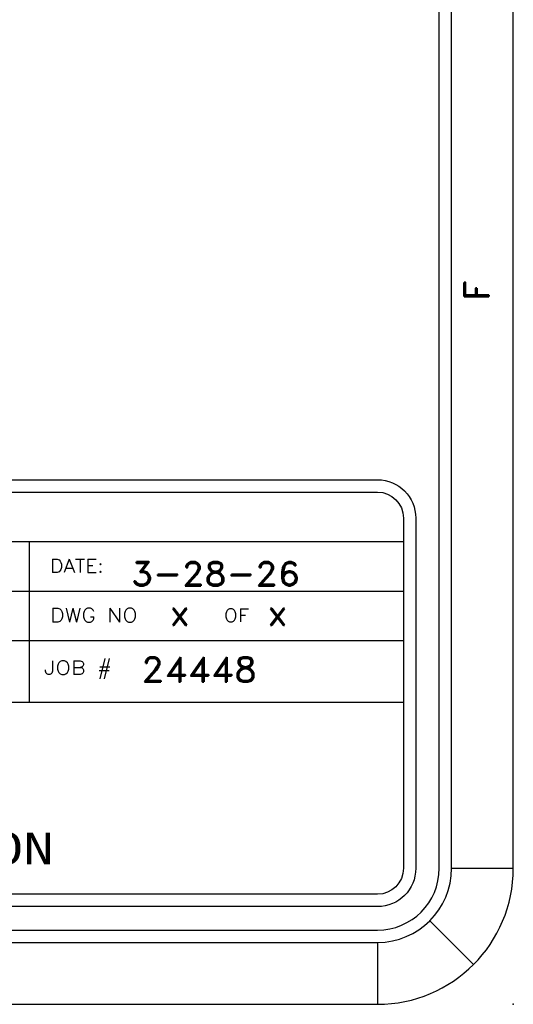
# Model space of a CAD drawing. Header units: inches. Extents: x 3 to 289, y 4 to 291.
# Tile 79 of 256: x 59.73 to 61.72, y 93.39 to 97.37. Entities that reach past the tile are written whole.
import ezdxf
from ezdxf.enums import TextEntityAlignment as Align

# ---------------------------------------------------------------- set-up
doc = ezdxf.new("R2010")
doc.units = ezdxf.units.IN
doc.header["$LTSCALE"] = 0.5
doc.header["$MEASUREMENT"] = 0
doc.layers.add('PLOTVIEW1', color=7, linetype='Continuous')
doc.layers.add('STR_INS', color=8, linetype='Continuous')
doc.styles.add('VERO2-Courier New', font='cour.ttf')
doc.styles.add('VERO3-RomanS', font='romans__.ttf')
doc.styles.add('VERO5-RomanD', font='romand__.ttf')

msp = doc.modelspace()

# ---------------------------------------------------------------- linework, layer by layer
at = {"layer": 'PLOTVIEW1', "color": 97, "linetype": 'Continuous'}
for p, q in [((61.4247, 93.94), (61.4247, 127.94)), ((61.4747, 93.94), (61.4747, 127.94)), ((61.7247, 93.94), (61.7247, 127.94)), ((61.4747, 93.94), (61.7247, 93.94)), ((61.3869, 93.7278), (61.5636, 93.551)), ((15.1747, 93.69), (61.1747, 93.69)), ((15.1747, 93.64), (61.1747, 93.64)), ((61.1747, 93.64), (61.1747, 93.39)), ((15.1747, 93.39), (61.1747, 93.39))]:
    msp.add_line(p, q, dxfattribs=at)
at = {"layer": 'PLOTVIEW1', "color": 252, "linetype": 'Continuous'}
for p, q in [((54.5698, 95.2616, 0.0197), (61.2797, 95.2616, 0.0197)), ((59.7657, 94.8616, 0.0197), (59.7657, 95.2616, 0.0197)), ((54.5698, 95.0616, 0.0197), (61.2797, 95.0616, 0.0197)), ((54.5698, 94.8616, 0.0197), (61.2797, 94.8616, 0.0197)), ((59.7657, 94.6116, 0.0197), (59.7657, 94.8616, 0.0197)), ((56.7397, 94.6116, 0.0197), (61.2797, 94.6116, 0.0197))]:
    msp.add_line(p, q, dxfattribs=at)
at = {"layer": 'PLOTVIEW1', "color": 97, "linetype": 'Continuous'}
for radius in [0.3, 0.25, 0.55]:
    msp.add_arc((61.1747, 93.94), radius, 270, 0, dxfattribs=at)
msp.add_point((61.7247, 93.39), dxfattribs=at)
at = {"layer": 'STR_INS', "color": 4, "linetype": 'Continuous'}
for p, q in [((54.6748, 95.5116), (61.1747, 95.5116)), ((54.6748, 95.4616), (61.1747, 95.4616)), ((61.2797, 95.3566), (61.2797, 93.94)), ((61.3297, 95.3566), (61.3297, 93.94)), ((61.1747, 93.835), (54.6748, 93.835)), ((61.1747, 93.785), (54.6748, 93.785))]:
    msp.add_line(p, q, dxfattribs=at)
at = {"layer": 'STR_INS', "color": 4, "linetype": 'Continuous', "extrusion": (0, 8.88178e-16, -1)}
for centre, radius, start, end in [((-61.1747, 95.3566), 0.155, 90, 180), ((-61.1747, 95.3566), 0.105, 90, 180), ((-61.1747, 93.94), 0.105, 180, 270), ((-61.1747, 93.94), 0.155, 180, 270)]:
    msp.add_arc(centre, radius, start, end, dxfattribs=at)

# ---------------------------------------------------------------- texts
at = {"layer": 'PLOTVIEW1', "color": 56, "linetype": 'Continuous', "style": 'VERO5-RomanD', "width": 1.001006}
msp.add_text('F', height=0.1, rotation=90, dxfattribs=at).set_placement((61.6252, 96.2345), (61.6252, 96.3193), align=Align.FIT)
at = {"layer": 'PLOTVIEW1', "color": 7, "linetype": 'Continuous'}
for s, height, style, width, p, p2 in [('DATE:', 0.05345, 'VERO3-RomanS', 1.000853, (59.8491, 95.1364, 0.0197), (60.0666, 95.1364, 0.0197)), ('3-28-26', 0.09605, 'VERO5-RomanD', 0.999631, (60.1763, 95.0829, 0.0197), (60.8619, 95.0829, 0.0197)), ('DWG NO', 0.05632, 'VERO3-RomanS', 1.000167, (59.849, 94.9355, 0.0197), (60.2038, 94.9355, 0.0197)), ('x', 0.1, 'VERO5-RomanD', 1.001006, (60.3316, 94.924, 0.0197), (60.4164, 94.924, 0.0197)), ('OF', 0.05341, 'VERO3-RomanS', 1.000779, (60.5527, 94.9364, 0.0197), (60.6557, 94.9364, 0.0197)), ('x', 0.1, 'VERO5-RomanD', 1.001006, (60.7277, 94.924, 0.0197), (60.8125, 94.924, 0.0197)), ('24448', 0.1, 'VERO5-RomanD', 0.999731, (60.2174, 94.6941, 0.0197), (60.6874, 94.6941, 0.0197)), ('JOB #', 0.05433, 'VERO3-RomanS', 1.00007, (59.8247, 94.7244, 0.0197), (60.0993, 94.7244, 0.0197)), ('CORPORATION', 0.127868, 'VERO2-Courier New', 0.931388, (58.4888, 93.9567, 0.0197), (59.8649, 93.9567, 0.0197))]:
    msp.add_text(s, height=height, dxfattribs=dict(at, style=style, width=width)).set_placement(p, p2, align=Align.FIT)

doc.saveas('drawing.dxf')
